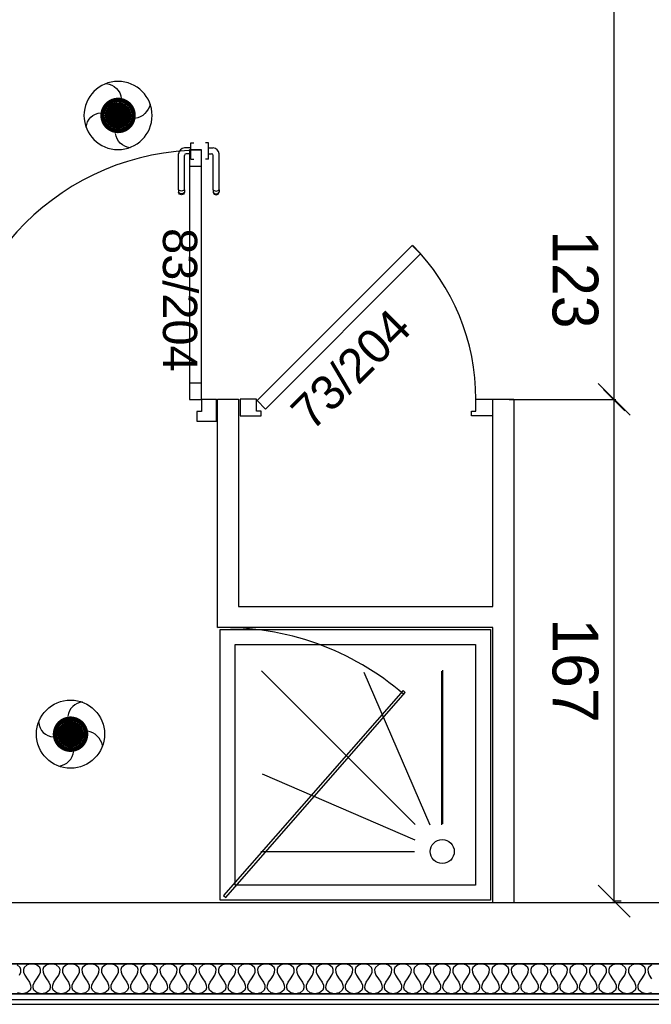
# Model space of a CAD drawing. Header units: millimetres. Extents: x -11.8 to 86.8, y 45.9 to 95.9.
# Tile 7 of 108: x 14.9 to 17, y 57.1 to 60.3. Entities that reach past the tile are written whole.
import ezdxf

# ---------------------------------------------------------------- set-up
doc = ezdxf.new("R2010")
doc.units = ezdxf.units.MM
doc.header["$MEASUREMENT"] = 0
doc.layers.add('CFO', color=6, linetype='Continuous')
doc.layers.add('Structure etage', color=7, linetype='Continuous')
doc.styles.get("Standard").update_dxf_attribs({"font": 'BKANT.TTF'})

# ---------------------------------------------------------------- blocks, each defined once
blk = doc.blocks.new('AP0')
for points, const_width in [([(0.175, -0.06, -1), (-0.148, 0.06, -1)], 0.0492), ([(-0.06, 0, 1), (0.087, 0, 1)], 0.147)]:
    blk.add_lwpolyline(points, format="xyb", close=True, dxfattribs=dict(const_width=const_width))
blk.add_circle((0.014, 0), 0.378)
for centre, radius, start, end in [((0.153, 0.184), 0.169, 92.8345, 178.447), ((-0.154, 0.151), 0.188, 186.2032, 263.9565), ((0.189, -0.152), 0.183, 5.8298, 82.3782), ((-0.155, -0.154), 0.206, 281.5712, 350.6383)]:
    blk.add_arc(centre, radius, start, end)
blk = doc.blocks.new('PD_16440')
at = {"layer": 'Structure etage', "color": 0}
for points in [[(19.3472, -39.6018), (13.2418, -39.6018), (13.2418, -39.5018), (19.3472, -39.5018), (19.3472, -39.6018)], [(16.8312, -39.5049), (16.8203, -39.5143), (16.818, -39.5213), (16.8185, -39.5299), (16.8225, -39.54), (16.8303, -39.5518)], [(16.8295, -39.5986), (16.8141, -39.6018), (16.7987, -39.5986), (16.7879, -39.5893), (16.7855, -39.5822), (16.7861, -39.5736), (16.79, -39.5635), (16.7979, -39.5518), (16.8057, -39.54), (16.8097, -39.5299), (16.8102, -39.5213), (16.8079, -39.5143), (16.797, -39.5049), (16.7816, -39.5018), (16.7662, -39.5049), (16.7554, -39.5143), (16.7531, -39.5213), (16.7536, -39.5299), (16.7575, -39.54), (16.7654, -39.5518), (16.7733, -39.5635), (16.7772, -39.5736), (16.7777, -39.5822), (16.7754, -39.5893), (16.7645, -39.5986), (16.7492, -39.6018), (16.7338, -39.5986), (16.7229, -39.5893), (16.7206, -39.5822), (16.7211, -39.5736), (16.725, -39.5635), (16.7329, -39.5518), (16.7408, -39.54), (16.7447, -39.5299), (16.7452, -39.5213), (16.7429, -39.5143), (16.7321, -39.5049), (16.7167, -39.5018), (16.7013, -39.5049), (16.6904, -39.5143), (16.6881, -39.5213), (16.6886, -39.5299), (16.6926, -39.54), (16.7004, -39.5518), (16.7083, -39.5635), (16.7122, -39.5736), (16.7128, -39.5822), (16.7104, -39.5893), (16.6996, -39.5986), (16.6842, -39.6018), (16.6688, -39.5986), (16.658, -39.5893), (16.6556, -39.5822), (16.6562, -39.5736), (16.6601, -39.5635), (16.668, -39.5518), (16.6758, -39.54), (16.6798, -39.5299), (16.6803, -39.5213), (16.678, -39.5143), (16.6671, -39.5049), (16.6517, -39.5018), (16.6363, -39.5049), (16.6255, -39.5143), (16.6232, -39.5213), (16.6237, -39.5299), (16.6276, -39.54), (16.6355, -39.5518), (16.6434, -39.5635), (16.6473, -39.5736), (16.6478, -39.5822), (16.6455, -39.5893), (16.6346, -39.5986), (16.6192, -39.6018), (16.6039, -39.5986), (16.593, -39.5893), (16.5907, -39.5822), (16.5912, -39.5736), (16.5951, -39.5635), (16.603, -39.5518), (16.6109, -39.54), (16.6148, -39.5299), (16.6153, -39.5213), (16.613, -39.5143), (16.6022, -39.5049), (16.5868, -39.5018), (16.5714, -39.5049), (16.5605, -39.5143), (16.5582, -39.5213), (16.5587, -39.5299), (16.5627, -39.54), (16.5705, -39.5518), (16.5784, -39.5635), (16.5823, -39.5736), (16.5828, -39.5822), (16.5805, -39.5893), (16.5697, -39.5986), (16.5543, -39.6018), (16.5389, -39.5986), (16.5281, -39.5893), (16.5257, -39.5822), (16.5263, -39.5736), (16.5302, -39.5635), (16.5381, -39.5518), (16.5459, -39.54), (16.5499, -39.5299), (16.5504, -39.5213), (16.5481, -39.5143), (16.5372, -39.5049), (16.5218, -39.5018), (16.5064, -39.5049), (16.4956, -39.5143), (16.4933, -39.5213), (16.4938, -39.5299), (16.4977, -39.54), (16.5056, -39.5518), (16.5135, -39.5635), (16.5174, -39.5736), (16.5179, -39.5822), (16.5156, -39.5893), (16.5047, -39.5986), (16.4893, -39.6018), (16.474, -39.5986), (16.4631, -39.5893), (16.4608, -39.5822), (16.4613, -39.5736), (16.4652, -39.5635), (16.4731, -39.5518), (16.481, -39.54), (16.4849, -39.5299), (16.4854, -39.5213), (16.4831, -39.5143), (16.4723, -39.5049), (16.4569, -39.5018), (16.4415, -39.5049), (16.4306, -39.5143), (16.4283, -39.5213), (16.4288, -39.5299), (16.4328, -39.54), (16.4406, -39.5518), (16.4485, -39.5635), (16.4524, -39.5736), (16.4529, -39.5822), (16.4506, -39.5893), (16.4398, -39.5986), (16.4244, -39.6018), (16.409, -39.5986), (16.3982, -39.5893), (16.3958, -39.5822), (16.3964, -39.5736), (16.4003, -39.5635), (16.4082, -39.5518), (16.416, -39.54), (16.42, -39.5299), (16.4205, -39.5213), (16.4182, -39.5143), (16.4073, -39.5049), (16.3919, -39.5018), (16.3765, -39.5049), (16.3657, -39.5143), (16.3634, -39.5213), (16.3639, -39.5299), (16.3678, -39.54), (16.3757, -39.5518), (16.3836, -39.5635), (16.3875, -39.5736), (16.388, -39.5822), (16.3857, -39.5893), (16.3748, -39.5986), (16.3594, -39.6018), (16.3441, -39.5986), (16.3332, -39.5893), (16.3309, -39.5822), (16.3314, -39.5736), (16.3353, -39.5635), (16.3432, -39.5518), (16.3511, -39.54), (16.355, -39.5299), (16.3555, -39.5213), (16.3532, -39.5143), (16.3424, -39.5049), (16.327, -39.5018), (16.3116, -39.5049), (16.3007, -39.5143), (16.2984, -39.5213), (16.2989, -39.5299), (16.3029, -39.54), (16.3107, -39.5518), (16.3186, -39.5635), (16.3225, -39.5736), (16.323, -39.5822), (16.3207, -39.5893), (16.3099, -39.5986), (16.2945, -39.6018), (16.2791, -39.5986), (16.2683, -39.5893), (16.2659, -39.5822), (16.2665, -39.5736), (16.2704, -39.5635), (16.2783, -39.5518), (16.2861, -39.54), (16.29, -39.5299), (16.2906, -39.5213), (16.2883, -39.5143), (16.2774, -39.5049), (16.262, -39.5018), (16.2466, -39.5049), (16.2358, -39.5143), (16.2335, -39.5213), (16.234, -39.5299), (16.2379, -39.54), (16.2458, -39.5518), (16.2537, -39.5635), (16.2576, -39.5736), (16.2581, -39.5822), (16.2558, -39.5893), (16.2449, -39.5986), (16.2295, -39.6018), (16.2142, -39.5986), (16.2033, -39.5893), (16.201, -39.5822), (16.2015, -39.5736), (16.2054, -39.5635), (16.2133, -39.5518), (16.2212, -39.54), (16.2251, -39.5299), (16.2256, -39.5213), (16.2233, -39.5143), (16.2124, -39.5049), (16.1971, -39.5018), (16.1817, -39.5049), (16.1708, -39.5143), (16.1685, -39.5213), (16.169, -39.5299), (16.1729, -39.54), (16.1808, -39.5518), (16.1887, -39.5635), (16.1926, -39.5736), (16.1931, -39.5822), (16.1908, -39.5893), (16.18, -39.5986), (16.1646, -39.6018), (16.1492, -39.5986), (16.1384, -39.5893), (16.136, -39.5822), (16.1366, -39.5736), (16.1405, -39.5635), (16.1484, -39.5518), (16.1562, -39.54), (16.1601, -39.5299), (16.1607, -39.5213), (16.1584, -39.5143), (16.1475, -39.5049), (16.1321, -39.5018), (16.1167, -39.5049), (16.1059, -39.5143), (16.1036, -39.5213), (16.1041, -39.5299), (16.108, -39.54), (16.1159, -39.5518), (16.1238, -39.5635), (16.1277, -39.5736), (16.1282, -39.5822), (16.1259, -39.5893), (16.115, -39.5986), (16.0996, -39.6018), (16.0843, -39.5986), (16.0734, -39.5893), (16.0711, -39.5822), (16.0716, -39.5736), (16.0755, -39.5635), (16.0834, -39.5518), (16.0913, -39.54), (16.0952, -39.5299), (16.0957, -39.5213), (16.0934, -39.5143), (16.0825, -39.5049), (16.0672, -39.5018), (16.0518, -39.5049), (16.0409, -39.5143), (16.0386, -39.5213), (16.0391, -39.5299), (16.043, -39.54), (16.0509, -39.5518), (16.0588, -39.5635), (16.0627, -39.5736), (16.0632, -39.5822), (16.0609, -39.5893), (16.0501, -39.5986), (16.0347, -39.6018), (16.0193, -39.5986), (16.0084, -39.5893), (16.0061, -39.5822), (16.0067, -39.5736), (16.0106, -39.5635), (16.0185, -39.5518), (16.0263, -39.54), (16.0302, -39.5299), (16.0308, -39.5213), (16.0285, -39.5143), (16.0176, -39.5049), (16.0022, -39.5018), (15.9868, -39.5049), (15.976, -39.5143), (15.9737, -39.5213), (15.9742, -39.5299), (15.9781, -39.54), (15.986, -39.5518), (15.9939, -39.5635), (15.9978, -39.5736), (15.9983, -39.5822), (15.996, -39.5893), (15.9851, -39.5986), (15.9697, -39.6018), (15.9544, -39.5986), (15.9435, -39.5893), (15.9412, -39.5822), (15.9417, -39.5736), (15.9456, -39.5635), (15.9535, -39.5518), (15.9614, -39.54), (15.9653, -39.5299), (15.9658, -39.5213), (15.9635, -39.5143), (15.9526, -39.5049), (15.9373, -39.5018), (15.9219, -39.5049), (15.911, -39.5143), (15.9087, -39.5213), (15.9092, -39.5299), (15.9131, -39.54), (15.921, -39.5518), (15.9289, -39.5635), (15.9328, -39.5736), (15.9333, -39.5822), (15.931, -39.5893), (15.9202, -39.5986), (15.9048, -39.6018), (15.8894, -39.5986), (15.8785, -39.5893), (15.8762, -39.5822), (15.8768, -39.5736), (15.8807, -39.5635), (15.8885, -39.5518), (15.8964, -39.54), (15.9003, -39.5299), (15.9009, -39.5213), (15.8985, -39.5143), (15.8877, -39.5049), (15.8723, -39.5018), (15.8569, -39.5049), (15.8461, -39.5143), (15.8438, -39.5213), (15.8443, -39.5299), (15.8482, -39.54), (15.8561, -39.5518), (15.864, -39.5635), (15.8679, -39.5736), (15.8684, -39.5822), (15.8661, -39.5893), (15.8552, -39.5986), (15.8398, -39.6018), (15.8245, -39.5986), (15.8136, -39.5893), (15.8113, -39.5822), (15.8118, -39.5736), (15.8157, -39.5635), (15.8236, -39.5518), (15.8315, -39.54), (15.8354, -39.5299), (15.8359, -39.5213), (15.8336, -39.5143), (15.8227, -39.5049), (15.8074, -39.5018), (15.792, -39.5049), (15.7811, -39.5143), (15.7788, -39.5213), (15.7793, -39.5299), (15.7832, -39.54), (15.7911, -39.5518), (15.799, -39.5635), (15.8029, -39.5736), (15.8034, -39.5822), (15.8011, -39.5893), (15.7903, -39.5986), (15.7749, -39.6018), (15.7595, -39.5986), (15.7486, -39.5893), (15.7463, -39.5822), (15.7469, -39.5736), (15.7508, -39.5635), (15.7586, -39.5518), (15.7665, -39.54), (15.7704, -39.5299), (15.771, -39.5213), (15.7686, -39.5143), (15.7578, -39.5049), (15.7424, -39.5018), (15.727, -39.5049), (15.7162, -39.5143), (15.7139, -39.5213), (15.7144, -39.5299), (15.7183, -39.54), (15.7262, -39.5518), (15.734, -39.5635), (15.738, -39.5736), (15.7385, -39.5822), (15.7362, -39.5893), (15.7253, -39.5986), (15.7099, -39.6018), (15.6945, -39.5986), (15.6837, -39.5893), (15.6814, -39.5822), (15.6819, -39.5736), (15.6858, -39.5635), (15.6937, -39.5518), (15.7016, -39.54), (15.7055, -39.5299), (15.706, -39.5213), (15.7037, -39.5143), (15.6928, -39.5049), (15.6775, -39.5018), (15.6621, -39.5049), (15.6512, -39.5143), (15.6489, -39.5213), (15.6494, -39.5299), (15.6533, -39.54), (15.6612, -39.5518), (15.6691, -39.5635), (15.673, -39.5736), (15.6735, -39.5822), (15.6712, -39.5893), (15.6604, -39.5986), (15.645, -39.6018), (15.6296, -39.5986), (15.6187, -39.5893), (15.6164, -39.5822), (15.6169, -39.5736), (15.6209, -39.5635), (15.6287, -39.5518), (15.6366, -39.54), (15.6405, -39.5299), (15.6411, -39.5213), (15.6387, -39.5143), (15.6279, -39.5049), (15.6125, -39.5018), (15.5971, -39.5049), (15.5863, -39.5143), (15.584, -39.5213), (15.5845, -39.5299), (15.5884, -39.54), (15.5963, -39.5518), (15.6041, -39.5635), (15.6081, -39.5736), (15.6086, -39.5822), (15.6063, -39.5893), (15.5954, -39.5986), (15.58, -39.6018), (15.5646, -39.5986), (15.5538, -39.5893), (15.5515, -39.5822), (15.552, -39.5736), (15.5559, -39.5635), (15.5638, -39.5518), (15.5717, -39.54), (15.5756, -39.5299), (15.5761, -39.5213), (15.5738, -39.5143), (15.5629, -39.5049), (15.5476, -39.5018), (15.5322, -39.5049), (15.5213, -39.5143), (15.519, -39.5213), (15.5195, -39.5299), (15.5234, -39.54), (15.5313, -39.5518), (15.5392, -39.5635), (15.5431, -39.5736), (15.5436, -39.5822), (15.5413, -39.5893), (15.5305, -39.5986), (15.5151, -39.6018), (15.4997, -39.5986), (15.4888, -39.5893), (15.4865, -39.5822), (15.487, -39.5736), (15.491, -39.5635), (15.4988, -39.5518), (15.5067, -39.54), (15.5106, -39.5299), (15.5112, -39.5213), (15.5088, -39.5143), (15.498, -39.5049), (15.4826, -39.5018), (15.4672, -39.5049), (15.4564, -39.5143), (15.4541, -39.5213), (15.4546, -39.5299), (15.4585, -39.54), (15.4664, -39.5518), (15.4742, -39.5635), (15.4782, -39.5736), (15.4787, -39.5822), (15.4764, -39.5893), (15.4655, -39.5986), (15.4501, -39.6018), (15.4347, -39.5986), (15.4239, -39.5893), (15.4216, -39.5822), (15.4221, -39.5736), (15.426, -39.5635), (15.4339, -39.5518), (15.4418, -39.54), (15.4457, -39.5299), (15.4462, -39.5213), (15.4439, -39.5143), (15.433, -39.5049), (15.4177, -39.5018), (15.4023, -39.5049), (15.3914, -39.5143), (15.3891, -39.5213), (15.3896, -39.5299), (15.3935, -39.54), (15.4014, -39.5518), (15.4093, -39.5635), (15.4132, -39.5736), (15.4137, -39.5822), (15.4114, -39.5893), (15.4006, -39.5986), (15.3852, -39.6018), (15.3698, -39.5986), (15.3589, -39.5893), (15.3566, -39.5822), (15.3571, -39.5736), (15.3611, -39.5635), (15.3689, -39.5518), (15.3768, -39.54), (15.3807, -39.5299), (15.3813, -39.5213), (15.3789, -39.5143), (15.3681, -39.5049), (15.3527, -39.5018), (15.3373, -39.5049), (15.3265, -39.5143), (15.3241, -39.5213), (15.3247, -39.5299), (15.3286, -39.54), (15.3365, -39.5518), (15.3443, -39.5635), (15.3483, -39.5736), (15.3488, -39.5822), (15.3465, -39.5893), (15.3356, -39.5986), (15.3202, -39.6018), (15.3048, -39.5986), (15.294, -39.5893), (15.2917, -39.5822), (15.2922, -39.5736), (15.2961, -39.5635), (15.304, -39.5518), (15.3119, -39.54), (15.3158, -39.5299), (15.3163, -39.5213), (15.314, -39.5143), (15.3031, -39.5049), (15.2878, -39.5018), (15.2724, -39.5049), (15.2615, -39.5143), (15.2592, -39.5213), (15.2597, -39.5299), (15.2636, -39.54), (15.2715, -39.5518), (15.2794, -39.5635), (15.2833, -39.5736), (15.2838, -39.5822), (15.2815, -39.5893), (15.2707, -39.5986), (15.2553, -39.6018), (15.2399, -39.5986), (15.229, -39.5893), (15.2267, -39.5822), (15.2272, -39.5736), (15.2312, -39.5635), (15.239, -39.5518), (15.2469, -39.54), (15.2508, -39.5299), (15.2514, -39.5213), (15.249, -39.5143), (15.2382, -39.5049), (15.2228, -39.5018), (15.2074, -39.5049), (15.1966, -39.5143), (15.1942, -39.5213), (15.1948, -39.5299), (15.1987, -39.54), (15.2066, -39.5518), (15.2144, -39.5635), (15.2184, -39.5736), (15.2189, -39.5822), (15.2166, -39.5893), (15.2057, -39.5986), (15.1903, -39.6018), (15.1749, -39.5986), (15.1641, -39.5893), (15.1618, -39.5822), (15.1623, -39.5736), (15.1662, -39.5635), (15.1741, -39.5518), (15.182, -39.54), (15.1859, -39.5299), (15.1864, -39.5213), (15.1841, -39.5143), (15.1732, -39.5049), (15.1578, -39.5018), (15.1425, -39.5049), (15.1316, -39.5143), (15.1293, -39.5213), (15.1298, -39.5299), (15.1337, -39.54), (15.1416, -39.5518), (15.1495, -39.5635), (15.1534, -39.5736), (15.1539, -39.5822), (15.1516, -39.5893), (15.1408, -39.5986), (15.1254, -39.6018), (15.11, -39.5986), (15.0991, -39.5893), (15.0968, -39.5822), (15.0973, -39.5736), (15.1013, -39.5635), (15.1091, -39.5518), (15.117, -39.54), (15.1209, -39.5299), (15.1214, -39.5213), (15.1191, -39.5143), (15.1083, -39.5049), (15.0929, -39.5018), (15.0775, -39.5049), (15.0667, -39.5143), (15.0643, -39.5213), (15.0649, -39.5299), (15.0688, -39.54), (15.0767, -39.5518), (15.0845, -39.5635), (15.0885, -39.5736), (15.089, -39.5822), (15.0867, -39.5893), (15.0758, -39.5986), (15.0604, -39.6018), (15.045, -39.5986), (15.0342, -39.5893), (15.0319, -39.5822), (15.0324, -39.5736), (15.0363, -39.5635), (15.0442, -39.5518), (15.0521, -39.54), (15.056, -39.5299), (15.0565, -39.5213), (15.0542, -39.5143), (15.0433, -39.5049), (15.0279, -39.5018), (15.0126, -39.5049), (15.0017, -39.5143), (14.9994, -39.5213), (14.9999, -39.5299), (15.0038, -39.54), (15.0117, -39.5518), (15.0196, -39.5635), (15.0235, -39.5736), (15.024, -39.5822), (15.0217, -39.5893), (15.0109, -39.5986), (14.9955, -39.6018), (14.9801, -39.5986), (14.9692, -39.5893), (14.9669, -39.5822), (14.9674, -39.5736), (14.9714, -39.5635), (14.9792, -39.5518), (14.9871, -39.54), (14.991, -39.5299), (14.9915, -39.5213), (14.9892, -39.5143), (14.9784, -39.5049), (14.963, -39.5018), (14.9476, -39.5049), (14.9368, -39.5143), (14.9344, -39.5213), (14.935, -39.5299), (14.9389, -39.54), (14.9468, -39.5518), (14.9546, -39.5635), (14.9586, -39.5736), (14.9591, -39.5822), (14.9568, -39.5893), (14.9459, -39.5986), (14.9305, -39.6018), (14.9151, -39.5986), (14.9043, -39.5893), (14.902, -39.5822), (14.9025, -39.5736), (14.9064, -39.5635), (14.9143, -39.5518), (14.9222, -39.54), (14.9261, -39.5299), (14.9266, -39.5213), (14.9243, -39.5143), (14.9134, -39.5049), (14.898, -39.5018), (14.8827, -39.5049), (14.8718, -39.5143), (14.8695, -39.5213), (14.87, -39.5299), (14.8739, -39.54), (14.8818, -39.5518), (14.8897, -39.5635), (14.8936, -39.5736), (14.8941, -39.5822), (14.8918, -39.5893), (14.881, -39.5986), (14.8656, -39.6018), (14.8502, -39.5986), (14.8393, -39.5893), (14.837, -39.5822), (14.8375, -39.5736), (14.8415, -39.5635), (14.8493, -39.5518), (14.8572, -39.54), (14.8611, -39.5299), (14.8616, -39.5213), (14.8593, -39.5143), (14.8485, -39.5049), (14.8331, -39.5018), (14.8177, -39.5049), (14.8069, -39.5143), (14.8045, -39.5213), (14.8051, -39.5299), (14.809, -39.54), (14.8169, -39.5518), (14.8247, -39.5635), (14.8286, -39.5736), (14.8292, -39.5822), (14.8269, -39.5893), (14.816, -39.5986), (14.8006, -39.6018), (14.7852, -39.5986), (14.7744, -39.5893), (14.7721, -39.5822), (14.7726, -39.5736), (14.7765, -39.5635), (14.7844, -39.5518), (14.7923, -39.54), (14.7962, -39.5299), (14.7967, -39.5213), (14.7944, -39.5143), (14.7835, -39.5049), (14.7681, -39.5018), (14.7528, -39.5049), (14.7419, -39.5143), (14.7396, -39.5213), (14.7401, -39.5299), (14.744, -39.54), (14.7519, -39.5518), (14.7598, -39.5635), (14.7637, -39.5736), (14.7642, -39.5822), (14.7619, -39.5893), (14.751, -39.5986), (14.7357, -39.6018), (14.7203, -39.5986)], [(14.7273, -39.54), (14.7312, -39.5299), (14.7317, -39.5213), (14.7294, -39.5143), (14.7186, -39.5049)]]:
    blk.add_lwpolyline(points, dxfattribs=at)
blk = doc.blocks.new('PD_16727')
at = {"layer": 'Structure etage', "color": 0}
for p, q in [((16.6706, -36.261), (16.7412, -36.3315)), ((16.7059, -37.6263), (16.7059, -36.2963)), ((16.7412, -37.6615), (16.6706, -37.591))]:
    blk.add_line(p, q, dxfattribs=at)
at = {"layer": 'Structure etage', "color": 0, "insert": (16.653, -37.2244), "char_height": 0.152135, "width": 0.352778, "attachment_point": 2, "rotation": 270}
blk.add_mtext('{\\fHelvetica|b0|i0|c0|p0;\\W0.92;123}', dxfattribs=at)
blk = doc.blocks.new('PD_16726')
at = {"layer": 'Structure etage', "color": 0}
blk.add_line((16.3839, -36.2963), (16.7109, -36.2963), dxfattribs=at)
at = {"layer": 'Structure etage'}
blk.add_blockref('PD_16727', (0, 0), dxfattribs=at)
blk = doc.blocks.new('PD_16730')
at = {"layer": 'Structure etage', "color": 0}
for p, q in [((15.3456, -36.7697), (15.3455, -36.7697)), ((15.3555, -36.7697), (15.3456, -36.7697)), ((15.3556, -36.7697), (15.3555, -36.7697)), ((15.3556, -36.7714), (15.3556, -36.7697)), ((15.3556, -36.7761), (15.3556, -36.7714)), ((15.3556, -36.7833), (15.3556, -36.7761)), ((15.3556, -36.7921), (15.3556, -36.7833)), ((15.3556, -36.7869), (15.3708, -36.7869)), ((15.3556, -36.8015), (15.3556, -36.7921)), ((15.3456, -36.8238), (15.3455, -36.8238)), ((15.3555, -36.8238), (15.3456, -36.8238)), ((15.3556, -36.8238), (15.3555, -36.8238)), ((15.3556, -36.8103), (15.3556, -36.8015)), ((15.3556, -36.8066), (15.3661, -36.8066)), ((15.3556, -36.8175), (15.3556, -36.8103)), ((15.3556, -36.8222), (15.3556, -36.8175)), ((15.3556, -36.8238), (15.3556, -36.8222)), ((15.3711, -36.9259), (15.3711, -36.8116)), ((15.3908, -36.9259), (15.3908, -36.8069)), ((15.3711, -36.9259), (15.3711, -36.9321)), ((15.3723, -36.9276), (15.3745, -36.929)), ((15.3745, -36.929), (15.3775, -36.9299)), ((15.3843, -36.9299), (15.3874, -36.929)), ((15.3874, -36.929), (15.3896, -36.9276)), ((15.3908, -36.9259), (15.3908, -36.9321)), ((15.3711, -36.9321), (15.3711, -36.9343)), ((15.3711, -36.9343), (15.3723, -36.9375)), ((15.3723, -36.935), (15.3745, -36.9374)), ((15.3723, -36.9375), (15.3745, -36.9402)), ((15.3745, -36.9374), (15.3775, -36.939)), ((15.3745, -36.9402), (15.3775, -36.9419)), ((15.3775, -36.9299), (15.3809, -36.9302)), ((15.3775, -36.939), (15.3809, -36.9395)), ((15.3775, -36.9419), (15.3809, -36.9425)), ((15.3809, -36.9302), (15.3843, -36.9299)), ((15.3809, -36.9395), (15.3843, -36.939)), ((15.3809, -36.9425), (15.3843, -36.9419)), ((15.3843, -36.939), (15.3874, -36.9374)), ((15.3843, -36.9419), (15.3874, -36.9402)), ((15.3874, -36.9374), (15.3896, -36.935)), ((15.3874, -36.9402), (15.3896, -36.9375)), ((15.3896, -36.9375), (15.3908, -36.9343)), ((15.3908, -36.9321), (15.3908, -36.9343))]:
    blk.add_line(p, q, dxfattribs=at)
for centre, radius in [((15.3708, -36.8069), 0.02), ((15.3661, -36.8116), 0.00501)]:
    blk.add_arc(centre, radius, 0, 90, dxfattribs=at)
blk = doc.blocks.new('PD_16731')
at = {"layer": 'Structure etage', "color": 0}
for p, q in [((15.2965, -36.7869), (15.2762, -36.7869)), ((15.2965, -36.7714), (15.2965, -36.7697)), ((15.2965, -36.7697), (15.2966, -36.7697)), ((15.2965, -36.7761), (15.2965, -36.7714)), ((15.2965, -36.7833), (15.2965, -36.7761)), ((15.2965, -36.7921), (15.2965, -36.7833)), ((15.2965, -36.8015), (15.2965, -36.7921)), ((15.2966, -36.7697), (15.3064, -36.7697)), ((15.3064, -36.7697), (15.3065, -36.7697)), ((15.2561, -36.9259), (15.2561, -36.8069)), ((15.2759, -36.9259), (15.2759, -36.8116)), ((15.2965, -36.8066), (15.2809, -36.8066)), ((15.2965, -36.8103), (15.2965, -36.8015)), ((15.2965, -36.8175), (15.2965, -36.8103)), ((15.2965, -36.8222), (15.2965, -36.8175)), ((15.2965, -36.8238), (15.2965, -36.8222)), ((15.2965, -36.8238), (15.2966, -36.8238)), ((15.2966, -36.8238), (15.3064, -36.8238)), ((15.3064, -36.8238), (15.3065, -36.8238)), ((15.2561, -36.9259), (15.2561, -36.9321)), ((15.2596, -36.929), (15.2573, -36.9276)), ((15.2626, -36.9299), (15.2596, -36.929)), ((15.2724, -36.929), (15.2694, -36.9299)), ((15.2747, -36.9276), (15.2724, -36.929)), ((15.2759, -36.9259), (15.2759, -36.9321)), ((15.2561, -36.9321), (15.2561, -36.9343)), ((15.2573, -36.9375), (15.2561, -36.9343)), ((15.2596, -36.9374), (15.2573, -36.935)), ((15.2596, -36.9402), (15.2573, -36.9375)), ((15.2626, -36.939), (15.2596, -36.9374)), ((15.2626, -36.9419), (15.2596, -36.9402)), ((15.266, -36.9302), (15.2626, -36.9299)), ((15.266, -36.9395), (15.2626, -36.939)), ((15.266, -36.9425), (15.2626, -36.9419)), ((15.2694, -36.9299), (15.266, -36.9302)), ((15.2694, -36.939), (15.266, -36.9395)), ((15.2694, -36.9419), (15.266, -36.9425)), ((15.2724, -36.9374), (15.2694, -36.939)), ((15.2724, -36.9402), (15.2694, -36.9419)), ((15.2747, -36.935), (15.2724, -36.9374)), ((15.2747, -36.9375), (15.2724, -36.9402)), ((15.2759, -36.9343), (15.2747, -36.9375)), ((15.2759, -36.9321), (15.2759, -36.9343))]:
    blk.add_line(p, q, dxfattribs=at)
for centre, radius in [((15.2762, -36.8069), 0.02), ((15.2809, -36.8116), 0.00501)]:
    blk.add_arc(centre, radius, 90, 180, dxfattribs=at)
blk = doc.blocks.new('PD_16729')
at = {"layer": 'Structure etage'}
for name in ['PD_16731', 'PD_16730']:
    blk.add_blockref(name, (0, 0), dxfattribs=at)
blk = doc.blocks.new('PD_16733')
at = {"layer": 'Structure etage', "color": 0}
for p, q in [((14.5015, -37.6242), (14.4294, -37.6242)), ((14.4294, -37.6963), (14.4294, -37.6242)), ((14.5174, -37.6963), (14.4294, -37.6963))]:
    blk.add_line(p, q, dxfattribs=at)
blk.add_lwpolyline([(14.5015, -37.6242), (14.5015, -37.6643), (14.5174, -37.6643), (14.5174, -37.6963), (14.5015, -37.6963)], dxfattribs=at)
blk = doc.blocks.new('PD_16734')
at = {"layer": 'Structure etage', "color": 0}
for points in [[(15.2927, -36.8471), (15.3328, -36.8471), (15.3328, -36.7936), (15.2927, -36.7936), (15.2927, -36.8471)], [(15.2927, -37.6236), (15.3328, -37.6236), (15.3328, -37.57), (15.2927, -37.57), (15.2927, -37.6236)]]:
    blk.add_lwpolyline(points, dxfattribs=at)
blk = doc.blocks.new('PD_16732')
at = {"layer": 'Structure etage', "color": 0}
blk.add_line((15.3828, -37.6963), (15.3828, -37.6242), dxfattribs=at)
for points in [[(15.3328, -36.7931), (15.2927, -36.7931), (15.2927, -37.6242), (15.3328, -37.6242), (15.3328, -36.7931)], [(15.3328, -37.6643), (15.3169, -37.6643), (15.3169, -37.6963), (15.3828, -37.6963), (15.3828, -37.6242), (15.3328, -37.6242), (15.3328, -37.6643)]]:
    blk.add_lwpolyline(points, dxfattribs=at)
blk.add_arc((15.3328, -37.6242), 0.83, 90, 180, dxfattribs=at)
at = {"layer": 'Structure etage'}
for name in ['PD_16734', 'PD_16733']:
    blk.add_blockref(name, (0, 0), dxfattribs=at)
blk = doc.blocks.new('PD_16737')
at = {"layer": 'Structure etage', "color": 0}
for p, q in [((15.5318, -38.5269), (16.0435, -39.0386)), ((16.0932, -39.0411), (15.8738, -38.5328)), ((16.1324, -39.0394), (16.1324, -38.528)), ((16.1352, -39.0364), (16.1352, -38.525)), ((16.0435, -39.0906), (15.5352, -38.8712)), ((16.0417, -39.1298), (15.5304, -39.1298))]:
    blk.add_line(p, q, dxfattribs=at)
for points in [[(15.3947, -38.3899), (16.2947, -38.3899), (16.2947, -39.2899), (15.3947, -39.2899), (15.3947, -38.3899)], [(15.4447, -38.4399), (16.2447, -38.4399), (16.2447, -39.2399), (15.4447, -39.2399), (15.4447, -38.4399)]]:
    blk.add_lwpolyline(points, dxfattribs=at)
blk.add_circle((16.1337, -39.1283), 0.04, dxfattribs=at)
blk = doc.blocks.new('PD_16738')
at = {"layer": 'Structure etage', "color": 0}
for points in [[(16.0618, -37.1397), (16.0335, -37.1114), (15.5173, -37.6276), (15.5456, -37.6559), (16.0618, -37.1397)], [(15.4606, -37.6233), (15.4606, -37.6783), (15.5306, -37.6783), (15.5306, -37.6633), (15.5156, -37.6633), (15.5156, -37.6233), (15.4606, -37.6233)], [(16.3006, -37.6233), (16.3006, -37.6783), (16.2306, -37.6783), (16.2306, -37.6633), (16.2456, -37.6633), (16.2456, -37.6233), (16.3006, -37.6233)]]:
    blk.add_lwpolyline(points, dxfattribs=at)
blk.add_arc((15.5156, -37.6233), 0.73, 0, 44.6671, dxfattribs=at)
at = {"layer": 'Structure etage', "color": 0, "insert": (15.6199, -37.6517), "char_height": 0.114102, "width": 0.493889, "attachment_point": 1, "rotation": 45}
blk.add_mtext('{\\fArial|b0|i0|c0|p34;\\W0.98;73/204}', dxfattribs=at)
blk = doc.blocks.new('PD_16740')
at = {"layer": 'Structure etage', "color": 0}
for p, q in [((16.653, -37.5708), (16.7588, -37.6766)), ((16.7059, -39.2935), (16.7059, -37.6237)), ((16.7588, -39.3464), (16.653, -39.2406))]:
    blk.add_line(p, q, dxfattribs=at)
at = {"layer": 'Structure etage', "color": 0, "insert": (16.653, -38.5258), "char_height": 0.152135, "width": 0.352778, "attachment_point": 2, "rotation": 270}
blk.add_mtext('{\\fArial|b0|i0|c0|p34;\\W0.98;167}', dxfattribs=at)
blk = doc.blocks.new('PD_16739')
at = {"layer": 'Structure etage', "color": 0}
for p, q in [((16.3561, -37.6237), (16.7109, -37.6237)), ((16.7288, -39.2935), (16.7009, -39.2935))]:
    blk.add_line(p, q, dxfattribs=at)
at = {"layer": 'Structure etage'}
blk.add_blockref('PD_16740', (0, 0), dxfattribs=at)
blk = doc.blocks.new('PD_16741')
at = {"layer": 'Structure etage', "color": 0}
blk.add_lwpolyline([(15.4058, -39.2748), (15.4134, -39.2814), (16.0107, -38.5993), (16.0035, -38.5923), (15.4058, -39.2748)], dxfattribs=at)
blk.add_arc((15.4107, -39.2899), 0.9067, 49.0155, 91.5588, dxfattribs=at)

msp = doc.modelspace()

# ---------------------------------------------------------------- linework, layer by layer
at = {"layer": 'Structure etage', "color": 0}
for p, q in [((15.5651, 58.3156), (15.565, 59.0755)), ((15.565, 59.0755), (15.635, 59.0755)), ((15.635, 59.0755), (15.6351, 58.3855)), ((16.481, 58.3854), (16.4809, 59.0755)), ((16.4809, 59.0755), (16.5509, 59.0755)), ((16.5509, 59.0755), (16.5511, 57.4011)), ((15.6351, 58.3855), (16.481, 58.3854)), ((16.481, 58.3156), (15.5651, 58.3156)), ((16.4811, 57.4011), (16.481, 58.3156))]:
    msp.add_line(p, q, dxfattribs=at)
for points in [[(13.3858, 57.197), (19.5262, 57.197), (19.5262, 59.3963), (19.454, 59.3963), (19.3262, 59.3711), (19.3262, 57.3997), (19.3262, 57.3993), (13.4086, 57.3993), (13.3858, 57.2686), (13.3858, 57.197)], [(19.6462, 57.062), (19.6612, 57.062), (19.6612, 59.3963), (19.5262, 59.3963), (19.5262, 59.3813), (19.6462, 59.3813), (19.6462, 57.077), (13.4008, 57.077), (13.4008, 57.197), (13.3858, 57.197), (13.3858, 57.062), (19.6462, 57.062)], [(19.5262, 57.097), (19.6262, 57.097), (19.6262, 59.3613), (19.5262, 59.3613), (19.5262, 57.197), (13.4208, 57.197), (13.4208, 57.097), (19.5262, 57.097)]]:
    msp.add_lwpolyline(points, dxfattribs=at)

# ---------------------------------------------------------------- block references
at = {"layer": 'CFO', "linetype": 'Continuous', "yscale": 0.2999999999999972, "zscale": 0.3, "rotation": 90}
for p, xscale in [((15.2339, 60.0242), -0.3000000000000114), ((15.0757, 57.9569), 0.3000000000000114)]:
    msp.add_blockref('AP0', p, dxfattribs=dict(at, xscale=xscale))
at = {"layer": 'Structure etage'}
for name in ['PD_16726', 'PD_16732', 'PD_16729', 'PD_16738', 'PD_16739', 'PD_16741', 'PD_16737', 'PD_16440']:
    msp.add_blockref(name, (0.1791, 96.6988), dxfattribs=at)

# ---------------------------------------------------------------- texts
at = {"layer": 'Structure etage', "color": 0, "insert": (15.4972, 59.6887), "char_height": 0.114102, "width": 0.529167, "attachment_point": 1, "rotation": 270}
msp.add_mtext('{\\fArial|b0|i0|c0|p34;\\W0.98; 83/204}', dxfattribs=at)

doc.saveas('drawing.dxf')
